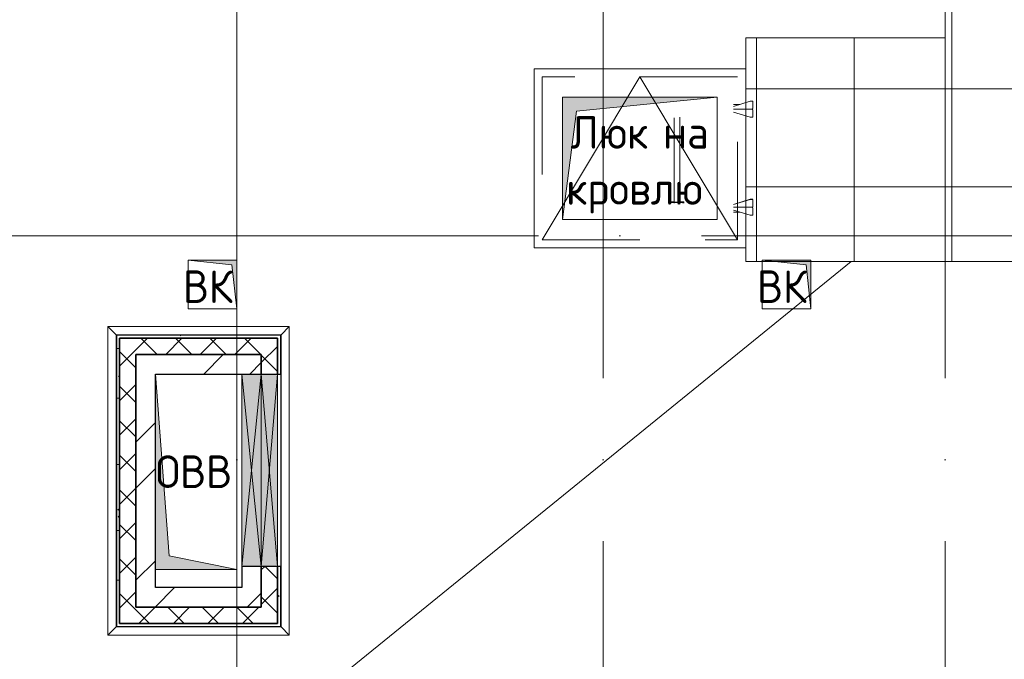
# Model space of a CAD drawing. Header units: millimetres. Extents: x -30540 to 143646, y -11730 to 123410.
# Tile 33 of 114: x 29677 to 35723, y 81099 to 85026. Entities that reach past the tile are written whole.
import ezdxf

# ---------------------------------------------------------------- set-up
doc = ezdxf.new("R2010")
doc.units = ezdxf.units.MM
for name, pattern in [('ADSK_Линия сетки', [5000, 4000, -500, 0, -500]), ('ADSK_Невидимые_2_', [1000, 600, -400]), ('Штриховая', [1000, 600, -400])]:
    doc.linetypes.add(name, pattern=pattern)
for name, color, linetype, lineweight in [('A-____-NOTE-TEXT', 7, 'Continuous', 18), ('A-DETL-____-THIN', 7, 'Continuous', 9), ('A-DOOR-____-HDLN', 7, 'ADSK_Невидимые_2_', 18), ('A-DOOR-____-OTLN', 7, 'Continuous', 18), ('A-GENM-____-OTLN', 7, 'Continuous', 18), ('A-GLAZ-____-MCUT', 7, 'Continuous', 9), ('A-GLAZ-____-OTLN', 7, 'Continuous', 18), ('A-ROOF-____-OTLN', 7, 'Continuous', 18), ('A-ROOF-____-PATT', 7, 'Continuous', 18), ('A-WALL-____-MCUT', 7, 'Continuous', 40), ('A-WALL-____-OTLN', 7, 'Continuous', 18), ('A-WALL-____-PATT', 7, 'Continuous', 40), ('I-WALL-____-MCUT', 7, 'Continuous', 40), ('I-WALL-____-OTLN', 7, 'Continuous', 18), ('M-EQPM-____-OTLN', 7, 'Continuous', 18), ('S-GRID-____-OTLN', 7, 'Continuous', 9)]:
    doc.layers.add(name, color=color, linetype=linetype, lineweight=lineweight)
doc.styles.add('GOST Common', font='GOST_Common.ttf', dxfattribs={"height": 200})
pattern_1 = [(45, (0, 0), (-106.06602, 106.06602), []), (135, (0, 0), (-106.06602, -106.06602), [])]
pattern_2 = [(45, (0, 0), (-424.264, 424.264), []), (45, (0, 282.8), (-424.264, 424.264), [])]
pattern_3 = [(0, (0, 0), (406.4, 101.6), [6.706, -298.094, 6.706, -298.094, -1625.6]), (0, (0, 0), (406.4, 101.6), [-609.6, 6.706, -602.894, 6.706, -298.094, -711.2]), (0, (0, 0), (406.4, 101.6), [-1524, 6.706, -196.494, 6.706, -501.294]), (120, (152.4, 50.8), (-291.18818, 301.15272), [6.706, -298.094, 6.706, -298.094, -1625.6]), (120, (152.4, 50.8), (-291.18818, 301.15272), [-609.6, 6.706, -602.894, 6.706, -298.094, -711.2]), (120, (152.4, 50.8), (-291.18818, 301.15272), [-1524, 6.706, -196.494, 6.706, -501.294]), (240, (203.2, 254), (-115.21182, -402.75272), [6.706, -298.094, 6.706, -298.094, -1625.6]), (240, (203.2, 254), (-115.21182, -402.75272), [-609.6, 6.706, -602.894, 6.706, -298.094, -711.2]), (240, (203.2, 254), (-115.21182, -402.75272), [-1524, 6.706, -196.494, 6.706, -501.294])]

# ---------------------------------------------------------------- blocks, each defined once
blk = doc.blocks.new('АР_Отверстие прямоугольное - ОВВ-7127062-Кровля')
at = {"layer": 'A-GLAZ-____-OTLN', "lineweight": 13, "true_color": 0xf9f9f9}
blk.add_hatch(color=7, dxfattribs=at).paths.add_polyline_path([(715, 60), (-465, 60), (-465, -60), (715, -60)])
at = {"layer": 'A-GLAZ-____-MCUT', "color": 254, "lineweight": 15, "true_color": 0xcccccc}
for p, q in [((-465, 60), (-465, -60)), ((715, 60), (715, -60))]:
    blk.add_line(p, q, dxfattribs=at)
at = {"layer": 'A-GLAZ-____-OTLN', "color": 254, "lineweight": 5, "true_color": 0xcccccc}
for p, q in [((715, 60), (-465, -60)), ((-465, 60), (715, -60))]:
    blk.add_line(p, q, dxfattribs=at)
at = {"layer": 'A-GLAZ-____-OTLN', "color": 254, "lineweight": 13, "true_color": 0xcccccc}
for p, q in [((715, 60), (-465, 60)), ((-465, 60), (-465, -60)), ((715, -60), (715, 60)), ((-465, -60), (715, -60))]:
    blk.add_line(p, q, dxfattribs=at)
blk = doc.blocks.new('АР_Отверстие прямоугольное - ОВВ-7127099-Кровля')
at = {"layer": 'A-GLAZ-____-OTLN', "lineweight": 13, "true_color": 0xf9f9f9}
blk.add_hatch(color=7, dxfattribs=at).paths.add_polyline_path([(715, 50), (-465, 50), (-465, -50), (715, -50)])
at = {"layer": 'A-GLAZ-____-MCUT', "color": 254, "lineweight": 15, "true_color": 0xcccccc}
for p, q in [((-465, 50), (-465, -50)), ((715, 50), (715, -50))]:
    blk.add_line(p, q, dxfattribs=at)
at = {"layer": 'A-GLAZ-____-OTLN', "color": 254, "lineweight": 5, "true_color": 0xcccccc}
for p, q in [((715, 50), (-465, -50)), ((-465, 50), (715, -50))]:
    blk.add_line(p, q, dxfattribs=at)
at = {"layer": 'A-GLAZ-____-OTLN', "color": 254, "lineweight": 13, "true_color": 0xcccccc}
for p, q in [((715, 50), (-465, 50)), ((-465, 50), (-465, -50)), ((715, -50), (715, 50)), ((-465, -50), (715, -50))]:
    blk.add_line(p, q, dxfattribs=at)
blk = doc.blocks.new('АР_Люк в плите - 1100Х1200-6234488-Кровля')
at = {"layer": 'A-DOOR-____-HDLN', "color": 254, "linetype": 'Continuous', "lineweight": 13, "true_color": 0xcccccc}
for p, q in [((925, 1125), (-175, 1125)), ((-175, 1125), (-175, -175)), ((925, -175), (925, 1125)), ((-175, -175), (925, -175))]:
    blk.add_line(p, q, dxfattribs=at)
at = {"layer": 'A-DOOR-____-HDLN', "color": 254, "linetype": 'Штриховая', "lineweight": 13, "true_color": 0xcccccc}
for p, q in [((-125, 1075), (-125, -125)), ((875, 1075), (-125, 1075)), ((875, -125), (875, 1075)), ((0, 0), (0, 950)), ((0, 950), (750, 950)), ((750, 950), (750, 0)), ((750, 0), (0, 0)), ((-125, -125), (875, -125))]:
    blk.add_line(p, q, dxfattribs=at)
at = {"layer": 'A-DOOR-____-OTLN', "color": 254, "lineweight": 13, "true_color": 0xcccccc}
for p, q in [((875, 1075), (-125, 475)), ((-125, 475), (875, -125))]:
    blk.add_line(p, q, dxfattribs=at)
blk = doc.blocks.new('_GM_Dt-St-D_Фартук гнутый из оцинкованной стали_Пристенный_Тип 1__c-верхняя кромка с отгибом_ - ФС-1_3_50х70У100-1_5_t__RAL7016-7323385-Кровля')
at = {"layer": 'A-GENM-____-OTLN', "color": 254, "lineweight": 13, "true_color": 0xcccccc}
for p, q in [((0, 50), (1113, 50)), ((50, 0), (0, 50)), ((50, 0), (1063, 0)), ((50, 0), (50, -1.5)), ((1113, 50), (1063, 0)), ((1063, -1.5), (1063, 0))]:
    blk.add_line(p, q, dxfattribs=at)
blk = doc.blocks.new('_GM_Dt-St-D_Фартук гнутый из оцинкованной стали_Пристенный_Тип 1__c-верхняя кромка с отгибом_ - ФС-1_3_50х70У100-1_5_t__RAL7016-7323674-Кровля')
at = {"layer": 'A-GENM-____-OTLN', "color": 254, "lineweight": 13, "true_color": 0xcccccc}
for p, q in [((50, 1.5), (50, 0)), ((1843, 0), (50, 0)), ((1843, 0), (1843, 1.5)), ((1843, 0), (1893, -50)), ((0, -50), (50, 0)), ((1893, -50), (0, -50))]:
    blk.add_line(p, q, dxfattribs=at)
blk = doc.blocks.new('_GM_Dt-St-D_Фартук гнутый из оцинкованной стали_Пристенный_Тип 1__c-верхняя кромка с отгибом_ - ФС-1_3_50х70У100-1_5_t__RAL7016-7323379-Кровля')
at = {"layer": 'A-GENM-____-OTLN', "color": 254, "lineweight": 13, "true_color": 0xcccccc}
for p, q in [((0, -50), (50, 0)), ((50, 1.5), (50, 0)), ((1063, 0), (50, 0)), ((1063, 0), (1063, 1.5)), ((1063, 0), (1113, -50)), ((1113, -50), (0, -50))]:
    blk.add_line(p, q, dxfattribs=at)
blk = doc.blocks.new('_GM_Dt-St-D_Фартук гнутый из оцинкованной стали_Пристенный_Тип 1__c-верхняя кромка с отгибом_ - ФС-1_3_50х70У100-1_5_t__RAL7016-7323585-Кровля')
at = {"layer": 'A-GENM-____-OTLN', "color": 254, "lineweight": 13, "true_color": 0xcccccc}
for p, q in [((0, 50), (1893, 50)), ((50, 0), (0, 50)), ((50, 0), (1843, 0)), ((50, 0), (50, -1.5)), ((1893, 50), (1843, 0)), ((1843, -1.5), (1843, 0))]:
    blk.add_line(p, q, dxfattribs=at)
blk = doc.blocks.new('АР_Канал вертикальный прямоугольный - ВК-6784643-Кровля')
at = {"layer": 'M-EQPM-____-OTLN', "lineweight": 13, "true_color": 0xe2e2e2}
blk.add_hatch(color=254, dxfattribs=at).paths.add_polyline_path([(-150, 150), (-150, -150), (150, -150), (-120, -120)])
at = {"layer": 'M-EQPM-____-OTLN', "color": 253, "lineweight": 13, "true_color": 0xaaaaaa}
for p, q in [((-150, 150), (-120, -120)), ((-150, 150), (-120, -120)), ((-150, -150), (-150, 150)), ((-150, 150), (150, 150)), ((-150, -150), (-150, 150)), ((150, 150), (-150, 150)), ((-150, 150), (-150, -150)), ((150, 150), (150, -150)), ((150, -150), (150, 150)), ((-120, -120), (150, -150)), ((-120, -120), (150, -150)), ((150, -150), (-150, -150)), ((150, -150), (-150, -150)), ((-150, -150), (150, -150))]:
    blk.add_line(p, q, dxfattribs=at)
blk = doc.blocks.new('Лестница_Стремянка - 2_45 м-7275618-Кровля')
at = {"layer": 'A-DETL-____-THIN', "color": 253, "lineweight": 5, "true_color": 0xaaaaaa}
for p, q in [((-270.7, 507.1), (-275, 507.1)), ((-270.7, 507.1), (-275, 507.1)), ((-275, 505.2), (-270.7, 505.2)), ((-275, 505.2), (-270.7, 505.2)), ((-269.8, 503), (-275, 503)), ((-269.8, 503), (-275, 503)), ((-275, 501.1), (-271.7, 501.1)), ((-275, 501.1), (-271.7, 501.1)), ((-271.7, 501.1), (-271.7, 428.9)), ((-271.7, 501.1), (-271.7, 428.9)), ((-269.8, 427), (-269.8, 503)), ((-269.8, 427), (-269.8, 503)), ((-268.8, 503.3), (-268.8, 482.6)), ((-268.8, 503.3), (-268.8, 482.6)), ((-266.9, 482.6), (-266.9, 503.3)), ((-266.9, 482.6), (-266.9, 503.3)), ((-275, 482.6), (-271.7, 482.6)), ((-275, 482.6), (-271.7, 482.6)), ((-275, 447.3), (-271.7, 447.3)), ((-275, 447.3), (-271.7, 447.3)), ((-271.7, 428.9), (-275, 428.9)), ((-271.7, 428.9), (-275, 428.9)), ((-275, 427), (-269.8, 427)), ((-275, 427), (-269.8, 427)), ((-270.7, 425.2), (-275, 425.2)), ((-270.7, 425.2), (-275, 425.2)), ((-275, 423.3), (-270.7, 423.3)), ((-275, 423.3), (-270.7, 423.3)), ((-269.8, 482.6), (248.5, 482.6)), ((-269.8, 482.6), (248.5, 482.6)), ((-269.8, 447.3), (252, 447.3)), ((-269.8, 447.3), (252, 447.3)), ((-268.8, 447.3), (-268.8, 427.1)), ((-268.8, 447.3), (-268.8, 427.1)), ((-266.9, 427.1), (-266.9, 447.3)), ((-266.9, 427.1), (-266.9, 447.3))]:
    blk.add_line(p, q, dxfattribs=at)
for centre, radius, start, end in [((-270.7, 503.3), 3.8, 0, 90), ((-270.7, 503.3), 3.8, 0, 90), ((-270.7, 503.3), 1.9, 0, 90), ((-270.7, 503.3), 1.9, 0, 90), ((-270.7, 427.1), 1.9, 270, 0), ((-270.7, 427.1), 3.76, 270, 0), ((-270.7, 427.1), 1.9, 270, 0), ((-270.7, 427.1), 3.76, 270, 0)]:
    blk.add_arc(centre, radius, start, end, dxfattribs=at)
at = {"layer": 'M-EQPM-____-OTLN', "color": 253, "lineweight": 5, "true_color": 0xaaaaaa}
for p, q in [((-318.1, 117.8), (-349.7, 15)), ((-330.1, 117.8), (-330.1, 78.9)), ((-300.9, 117.8), (-300.9, 1.9)), ((-300.9, 117.8), (-300.9, 1.9)), ((-252.1, 15), (-283.7, 117.8)), ((-251.6, 15), (-283.2, 117.8)), ((283.2, 117.8), (251.6, 15)), ((283.7, 117.8), (252.1, 15)), ((300.9, 1.9), (300.9, 117.8)), ((300.9, 1.9), (300.9, 117.8)), ((349.7, 15), (318.1, 117.8)), ((330.1, 78.9), (330.1, 117.8)), ((-349.7, 15), (-349.7, 0)), ((-300.9, 1.9), (-304.7, 1.9)), ((-304.7, 1.9), (-304.7, 0)), ((-304.2, 1.9), (-304.2, 0)), ((-297.1, 1.9), (-300.9, 1.9)), ((-297.1, 0), (-297.1, 1.9)), ((-252.1, 0), (-297.1, 0)), ((-252.1, 15), (-252.1, 0)), ((-251.6, 0), (-251.6, 15)), ((251.6, 15), (251.6, 0)), ((252.1, 0), (252.1, 15)), ((297.1, 0), (252.1, 0)), ((297.1, 1.9), (297.1, 0)), ((300.9, 1.9), (297.1, 1.9)), ((304.7, 1.9), (300.9, 1.9)), ((304.2, 0), (304.2, 1.9)), ((304.7, 0), (304.7, 1.9)), ((349.7, 0), (304.7, 0)), ((349.7, 0), (349.7, 15)), ((-304.7, 0), (-349.7, 0))]:
    blk.add_line(p, q, dxfattribs=at)
blk = doc.blocks.new('АР_Канал вертикальный прямоугольный - ОВВ-6784314-Кровля')
at = {"layer": 'M-EQPM-____-OTLN', "lineweight": 13, "true_color": 0xe2e2e2}
blk.add_hatch(color=254, dxfattribs=at).paths.add_polyline_path([(-250, -600), (250, -600), (-165, -515), (-250, 600)])
at = {"layer": 'M-EQPM-____-OTLN', "color": 253, "lineweight": 13, "true_color": 0xaaaaaa}
for p, q in [((-250, 600), (-165, -515)), ((-250, 600), (-165, -515)), ((-250, -600), (-250, 600)), ((-250, 600), (250, 600)), ((-250, -600), (-250, 600)), ((250, 600), (-250, 600)), ((-250, 600), (-250, -600)), ((250, 600), (250, -600)), ((250, -600), (250, 600)), ((-165, -515), (250, -600)), ((-165, -515), (250, -600)), ((250, -600), (-250, -600)), ((250, -600), (-250, -600)), ((-250, -600), (250, -600))]:
    blk.add_line(p, q, dxfattribs=at)
blk = doc.blocks.new('АР_Канал вертикальный прямоугольный - Люк на кровлю-7273836-Кровля')
at = {"layer": 'M-EQPM-____-OTLN', "lineweight": 13, "true_color": 0xe2e2e2}
blk.add_hatch(color=254, dxfattribs=at).paths.add_polyline_path([(-475, -375), (-390, 290), (475, 375), (-475, 375), (-475, 308.4)])
at = {"layer": 'M-EQPM-____-OTLN', "color": 253, "lineweight": 13, "true_color": 0xaaaaaa}
for p, q in [((475, 375), (-475, 375)), ((-475, 375), (-475, -375)), ((475, 375), (-475, 375)), ((-475, 375), (-475, -375)), ((-475, -375), (-475, 375)), ((-475, 375), (475, 375)), ((-390, 290), (475, 375)), ((-390, 290), (475, 375)), ((475, -375), (475, 375)), ((475, 375), (475, -375)), ((-475, -375), (-390, 290)), ((-475, -375), (-390, 290)), ((-475, -375), (475, -375)), ((475, -375), (-475, -375))]:
    blk.add_line(p, q, dxfattribs=at)
blk = doc.blocks.new('Наметкина 10_РД_АР_К2_отсоединено_rvt-1-Кровля')
at = {"layer": 'A-ROOF-____-PATT', "lineweight": 5, "true_color": 0xcccccc}
h = blk.add_hatch(dxfattribs=at)
h.set_pattern_fill('FP_14', color=254, style=0, pattern_type=2)
h.set_pattern_definition([(0, (0, 0), (0, 600), []), (90, (0, 0), (-600, 4e-14), [])])
h.paths.add_polyline_path([(27710.3, 76550), (31760.3, 76550), (31760.3, 78250), (42335.3, 78250), (42335.3, 79150), (41035.3, 79150), (41035.3, 82970), (36860.3, 82970), (36860.3, 83378.5), (36788.8, 83378.5), (36788.8, 88221.5), (36860.3, 88221.5), (36860.3, 89378.5), (35063.8, 89378.5), (35063.8, 94501.5), (35113.8, 94451.5), (35115.3, 96920), (35655.3, 96920), (35655.3, 98020), (33835.3, 98020), (33835.3, 89370), (25505.3, 89370), (25505.3, 85800), (26413.8, 85800), (26413.8, 88391.5), (28235.3, 88391.5), (28235.3, 88420), (29635.3, 88420), (29635.3, 88391.5), (35360.3, 88391.5), (35360.3, 84915), (34135.3, 84915), (34135.3, 83540.9), (34317.4, 83540.9), (34235.3, 83550), (34535.3, 83550), (34535.3, 83540.9), (35960.3, 83540.9), (35960.3, 82070), (37068.8, 82070), (37068.8, 82141.5), (39481.8, 82141.5), (39481.8, 82070), (40135.3, 82070), (40135.3, 79150), (30710.3, 79150), (30710.3, 77150), (28710.3, 77150), (28710.3, 83250), (27710.3, 83250), (27710.3, 81592.1)])
h.paths.add_polyline_path([(40735.3, 81550), (40705.3, 81820), (40435.3, 81850), (40735.3, 81850), (40735.3, 81592.1)])
h.paths.add_polyline_path([(35720.3, 87975), (35695.3, 88200), (35470.3, 88225), (35720.3, 88225)])
h.paths.add_polyline_path([(35720.3, 88975), (35695.3, 89200), (35470.3, 89225), (35720.3, 89225)])
at = {"layer": 'A-WALL-____-PATT', "lineweight": 5, "true_color": 0xcccccc}
h = blk.add_hatch(dxfattribs=at)
h.set_pattern_fill('FP_16', color=254, style=0, pattern_type=2)
h.set_pattern_definition(pattern_3)
h.paths.add_polyline_path([(31260.3, 83070), (31280.3, 83070), (31280.3, 83090), (30270.3, 83090), (30270.3, 83070), (30290.3, 83070)])
h = blk.add_hatch(dxfattribs=at)
h.set_pattern_fill('FP_16', color=254, style=0, pattern_type=2)
h.set_pattern_definition(pattern_3)
h.paths.add_polyline_path([(30290.3, 81300), (30290.3, 83070), (30270.3, 83070), (30270.3, 81300)])
h = blk.add_hatch(dxfattribs=at)
h.set_pattern_fill('FP_13', color=254, style=0, pattern_type=2)
h.set_pattern_definition(pattern_1)
h.paths.add_polyline_path([(31160.3, 82970), (31160.3, 83070), (30290.3, 83070), (30290.3, 82970), (30390.3, 82970)])
h = blk.add_hatch(dxfattribs=at)
h.set_pattern_fill('FP_13', color=254, style=0, pattern_type=2)
h.set_pattern_definition(pattern_1)
h.paths.add_polyline_path([(31260.3, 81420), (31260.3, 81670), (31160.3, 81670), (31160.3, 81420)])
h.paths.add_polyline_path([(31160.3, 82850), (31260.3, 82850), (31260.3, 83070), (31160.3, 83070), (31160.3, 82970)])
h = blk.add_hatch(dxfattribs=at)
h.set_pattern_fill('FP_16', color=254, style=0, pattern_type=2)
h.set_pattern_definition(pattern_3)
h.paths.add_polyline_path([(31260.3, 81300), (31280.3, 81300), (31280.3, 81670), (31260.3, 81670), (31260.3, 81320)])
h.paths.add_polyline_path([(31280.3, 82850), (31280.3, 83070), (31260.3, 83070), (31260.3, 82850)])
h = blk.add_hatch(dxfattribs=at)
h.set_pattern_fill('FP_13', color=254, style=0, pattern_type=2)
h.set_pattern_definition(pattern_1)
h.paths.add_polyline_path([(30390.3, 81320), (30390.3, 82970), (30290.3, 82970), (30290.3, 81320)])
h = blk.add_hatch(dxfattribs=at)
h.set_pattern_fill('FP_12', color=254, style=0, pattern_type=2)
h.set_pattern_definition(pattern_2)
h.paths.add_polyline_path([(31040.3, 82850), (31160.3, 82850), (31160.3, 82970), (30390.3, 82970), (30390.3, 82850), (30595.3, 82850)])
h = blk.add_hatch(dxfattribs=at)
h.set_pattern_fill('FP_12', color=254, style=0, pattern_type=2)
h.set_pattern_definition(pattern_2)
h.paths.add_polyline_path([(30390.3, 81540), (30510.3, 81540), (30510.3, 82850), (30390.3, 82850), (30390.3, 81592.1)])
h = blk.add_hatch(dxfattribs=at)
h.set_pattern_fill('FP_12', color=254, style=0, pattern_type=2)
h.set_pattern_definition(pattern_2)
h.paths.add_polyline_path([(31160.3, 81420), (31160.3, 81540), (30390.3, 81540), (30390.3, 81420)])
h = blk.add_hatch(dxfattribs=at)
h.set_pattern_fill('FP_13', color=254, style=0, pattern_type=2)
h.set_pattern_definition(pattern_1)
h.paths.add_polyline_path([(30390.3, 81320), (31260.3, 81320), (31260.3, 81420), (30390.3, 81420)])
h = blk.add_hatch(dxfattribs=at)
h.set_pattern_fill('FP_16', color=254, style=0, pattern_type=2)
h.set_pattern_definition(pattern_3)
h.paths.add_polyline_path([(31260.3, 81300), (31260.3, 81320), (30290.3, 81320), (30290.3, 81300)])
at = {"layer": 'A-ROOF-____-OTLN', "color": 254, "lineweight": 13, "true_color": 0xcccccc}
for p, q in [((35360.3, 88391.5), (35360.3, 84915)), ((35360.3, 84915), (34135.3, 84915)), ((34135.3, 84915), (34135.3, 84725)), ((34135.3, 83625), (34135.3, 83540.9)), ((29371.8, 79150), (34783, 83540.9)), ((34135.3, 83540.9), (35960.3, 83540.9))]:
    blk.add_line(p, q, dxfattribs=at)
at = {"layer": 'A-WALL-____-MCUT', "color": 254, "lineweight": 30, "true_color": 0xcccccc}
for p, q in [((31280.3, 83090), (30270.3, 83090)), ((30270.3, 83090), (30270.3, 83070)), ((30270.3, 83070), (30270.3, 81300)), ((31160.3, 83070), (30290.3, 83070)), ((30290.3, 83070), (30290.3, 82970)), ((30290.3, 83070), (31260.3, 83070)), ((30290.3, 81320), (30290.3, 83070)), ((31260.3, 83070), (31160.3, 83070)), ((31260.3, 82850), (31260.3, 83070)), ((31260.3, 83070), (31260.3, 82850)), ((31280.3, 83070), (31280.3, 83090)), ((31280.3, 82850), (31280.3, 83070)), ((30290.3, 82970), (30290.3, 81320)), ((30390.3, 82970), (31160.3, 82970)), ((30390.3, 81420), (30390.3, 82970)), ((31160.3, 82970), (31160.3, 82850)), ((31160.3, 82850), (31260.3, 82850)), ((31260.3, 82850), (31280.3, 82850)), ((31260.3, 81670), (31160.3, 81670)), ((31160.3, 81670), (31160.3, 81420)), ((31260.3, 81420), (31260.3, 81670)), ((31280.3, 81670), (31260.3, 81670)), ((31260.3, 81670), (31260.3, 81320)), ((31280.3, 81300), (31280.3, 81670)), ((31160.3, 81420), (30390.3, 81420)), ((31260.3, 81320), (31260.3, 81420)), ((30290.3, 81320), (30390.3, 81320)), ((31260.3, 81320), (30290.3, 81320)), ((30390.3, 81320), (31260.3, 81320)), ((30270.3, 81300), (30290.3, 81300)), ((30290.3, 81300), (31260.3, 81300)), ((31260.3, 81300), (31280.3, 81300))]:
    blk.add_line(p, q, dxfattribs=at)
at = {"layer": 'A-WALL-____-OTLN', "color": 254, "lineweight": 13, "true_color": 0xcccccc}
for p, q in [((31260.3, 82850), (31160.3, 82850)), ((31160.3, 81670), (31160.3, 82850)), ((31260.3, 82850), (31260.3, 81670)), ((31260.3, 82850), (31280.3, 82850)), ((31260.3, 81670), (31260.3, 82850)), ((31280.3, 82850), (31280.3, 81670)), ((31160.3, 81670), (31260.3, 81670)), ((31260.3, 81670), (31280.3, 81670))]:
    blk.add_line(p, q, dxfattribs=at)
at = {"layer": 'I-WALL-____-MCUT', "color": 254, "lineweight": 30, "true_color": 0xcccccc}
for p, q in [((31160.3, 82970), (30390.3, 82970)), ((30390.3, 82970), (30390.3, 82850)), ((31160.3, 82850), (31160.3, 82970)), ((30390.3, 82850), (30390.3, 81540)), ((30510.3, 82850), (31040.3, 82850)), ((30510.3, 81540), (30510.3, 82850)), ((31040.3, 82850), (31160.3, 82850)), ((31160.3, 81670), (31040.3, 81670)), ((31040.3, 81670), (31040.3, 81540)), ((31160.3, 81540), (31160.3, 81670)), ((30390.3, 81540), (30390.3, 81420)), ((31040.3, 81540), (30510.3, 81540)), ((31160.3, 81420), (31160.3, 81540)), ((30390.3, 81420), (31160.3, 81420))]:
    blk.add_line(p, q, dxfattribs=at)
at = {"layer": 'I-WALL-____-OTLN', "color": 254, "lineweight": 13, "true_color": 0xcccccc}
for p, q in [((31040.3, 82850), (31160.3, 82850)), ((31040.3, 81670), (31040.3, 82850)), ((31160.3, 82850), (31160.3, 81670)), ((31040.3, 81670), (31160.3, 81670))]:
    blk.add_line(p, q, dxfattribs=at)
at = {"layer": 'A-DOOR-____-OTLN', "color": 254, "lineweight": 13, "true_color": 0xcccccc, "rotation": 270.0000000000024}
blk.add_blockref('АР_Люк в плите - 1100Х1200-6234488-Кровля', (33010.3, 84550), dxfattribs=at)
at = {"layer": 'A-GENM-____-OTLN', "color": 254, "lineweight": 13, "true_color": 0xcccccc}
for name, p in [('_GM_Dt-St-D_Фартук гнутый из оцинкованной стали_Пристенный_Тип 1__c-верхняя кромка с отгибом_ - ФС-1_3_50х70У100-1_5_t__RAL7016-7323385-Кровля', (30218.8, 83091.5)), ('_GM_Dt-St-D_Фартук гнутый из оцинкованной стали_Пристенный_Тип 1__c-верхняя кромка с отгибом_ - ФС-1_3_50х70У100-1_5_t__RAL7016-7323379-Кровля', (30218.8, 81298.5))]:
    blk.add_blockref(name, p, dxfattribs=at)
for name, p, rotation in [('_GM_Dt-St-D_Фартук гнутый из оцинкованной стали_Пристенный_Тип 1__c-верхняя кромка с отгибом_ - ФС-1_3_50х70У100-1_5_t__RAL7016-7323674-Кровля', (30268.8, 83141.5), 269.999999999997), ('_GM_Dt-St-D_Фартук гнутый из оцинкованной стали_Пристенный_Тип 1__c-верхняя кромка с отгибом_ - ФС-1_3_50х70У100-1_5_t__RAL7016-7323585-Кровля', (31281.8, 83141.5), 270.000000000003)]:
    blk.add_blockref(name, p, dxfattribs=dict(at, rotation=rotation))
at = {"layer": 'A-GLAZ-____-OTLN', "color": 254, "lineweight": 13, "true_color": 0xcccccc, "rotation": 269.9999999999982}
for name, p in [('АР_Отверстие прямоугольное - ОВВ-7127062-Кровля', (31100.3, 82385)), ('АР_Отверстие прямоугольное - ОВВ-7127099-Кровля', (31210.3, 82385))]:
    blk.add_blockref(name, p, dxfattribs=at)
at = {"layer": 'M-EQPM-____-OTLN', "color": 253, "lineweight": 5, "true_color": 0xaaaaaa}
for name, p in [('АР_Канал вертикальный прямоугольный - Люк на кровлю-7273836-Кровля', (33485.3, 84175)), ('АР_Канал вертикальный прямоугольный - ОВВ-6784314-Кровля', (30760.3, 82250))]:
    blk.add_blockref(name, p, dxfattribs=at)
for name, p, rotation in [('Лестница_Стремянка - 2_45 м-7275618-Кровля', (34178.1, 84175), 90.00000000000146), ('Лестница_Стремянка - 2_45 м-7275618-Кровля', (34178.1, 84175), 90.00000000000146), ('АР_Канал вертикальный прямоугольный - ВК-6784643-Кровля', (30860.3, 83400), 180), ('АР_Канал вертикальный прямоугольный - ВК-6784643-Кровля', (34385.3, 83400), 180)]:
    blk.add_blockref(name, p, dxfattribs=dict(at, rotation=rotation))
at = {"layer": 'A-____-NOTE-TEXT', "color": 253, "lineweight": 5, "true_color": 0xaaaaaa, "char_height": 200, "attachment_point": 1, "style": 'GOST Common'}
for s, insert, width in [('Люк', (33058.6, 84434.2), 609.282), ('\\fGOST Common|b0|i0|c204|p34|; ', (33561.3, 84434.2), 80.169), ('на', (33627.4, 84434.2), 368.776), ('кровлю', (33032.1, 84090.3), 1106.329), ('ВК', (30678.5, 83487.2), 400.844), ('ВК', (34203.5, 83487.2), 400.844), ('ОВВ', (30512.1, 82351.2), 609.282)]:
    blk.add_mtext(s, dxfattribs=dict(at, insert=insert, width=width))

msp = doc.modelspace()

# ---------------------------------------------------------------- linework, layer by layer
at = {"layer": 'S-GRID-____-OTLN', "color": 253, "linetype": 'ADSK_Линия сетки', "true_color": 0xaaaaaa}
for p, q in [((31010.3, 67824.7), (31010.3, 122287.9)), ((33260.3, 67824.7), (33260.3, 122287.9)), ((35360.3, 67824.7), (35360.3, 122287.9)), ((67863.4, 83700), (9800.2, 83700))]:
    msp.add_line(p, q, dxfattribs=at)

# ---------------------------------------------------------------- block references
at = {"lineweight": 5}
msp.add_blockref('Наметкина 10_РД_АР_К2_отсоединено_rvt-1-Кровля', (0, 0), dxfattribs=at)

doc.saveas('drawing.dxf')
